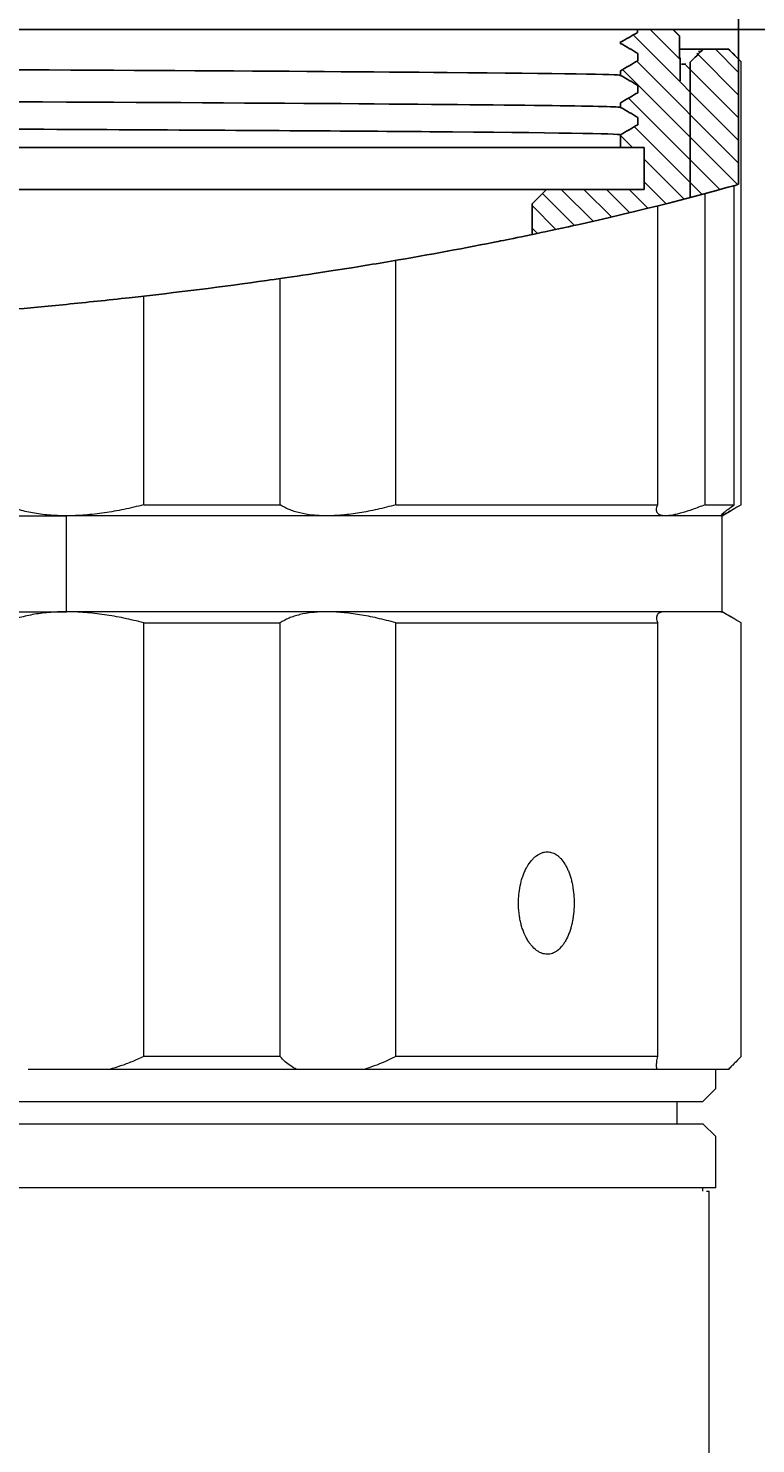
# Model space of a CAD drawing. Header units: millimetres. Extents: x 2789 to 5289, y -3142 to -1142.
# Tile 11 of 21: x 3709 to 3936, y -2251 to -1809. Entities that reach past the tile are written whole.
import ezdxf

# ---------------------------------------------------------------- set-up
doc = ezdxf.new("R2010")
doc.units = ezdxf.units.MM
doc.layers.add('1$6', color=7, linetype='Continuous', true_color=0xffffff)
doc.layers.add('標注線', color=7, linetype='Continuous')
doc.styles.get("Standard").update_dxf_attribs({"font": 'simsun.ttc'})
doc.dimstyles.new('ISO-25', dxfattribs={"dimtxt": 2.5, "dimasz": 40, "dimexe": 30, "dimexo": 0.625, "dimtad": 1, "dimdec": 4, "dimdsep": 46, "dimlunit": 6, "dimtxsty": 'Standard', "dimcen": 2.5, "dimadec": 0, "dimazin": 0, "dimtfac": 1, "dimtdec": 4, "dimtmove": 0, "dimatfit": 3, "dimfxl": 1, "dimtolj": 1, "dimtzin": 0, "dimarcsym": 0})

# ---------------------------------------------------------------- blocks, each defined once
blk = doc.blocks.new('*D48')
at = {"layer": 'Defpoints', "color": 0}
for p in [(3930.77, -1718.66), (3160.7, -1818.35), (3930.77, -1822.65)]:
    blk.add_point(p, dxfattribs=at)
at = {"layer": '標注線', "color": 0, "lineweight": -2}
for p, q in [((3160.7, -1817.73), (3160.7, -1688.66)), ((3930.77, -1822.03), (3930.77, -1688.66)), ((3200.7, -1718.66), (3890.77, -1718.66))]:
    blk.add_line(p, q, dxfattribs=at)
at = {"layer": '標注線', "color": 0}
for points in [[(3200.7, -1711.99), (3200.7, -1725.32), (3160.7, -1718.66)], [(3890.77, -1725.32), (3890.77, -1711.99), (3930.77, -1718.66)]]:
    blk.add_solid(points, dxfattribs=at)
at = {"layer": '標注線', "color": 0, "insert": (3545.74, -1693.03), "char_height": 2.5, "attachment_point": 5}
blk.add_mtext('{{\\H20x;39}}', dxfattribs=at)
blk = doc.blocks.new('*D49')
at = {"layer": 'Defpoints', "color": 0}
for p in [(3785.6, -1809.18), (4096.74, -1809.18), (3785.6, -2780.36)]:
    blk.add_point(p, dxfattribs=at)
at = {"layer": '標注線', "color": 0, "lineweight": -2}
for p, q in [((3786.23, -1809.18), (4126.74, -1809.18)), ((4096.74, -2740.36), (4096.74, -1849.18)), ((3786.23, -2780.36), (4126.74, -2780.36))]:
    blk.add_line(p, q, dxfattribs=at)
at = {"layer": '標注線', "color": 0}
for points in [[(4103.4, -1849.18), (4090.07, -1849.18), (4096.74, -1809.18)], [(4090.07, -2740.36), (4103.4, -2740.36), (4096.74, -2780.36)]]:
    blk.add_solid(points, dxfattribs=at)
at = {"layer": '標注線', "color": 0, "insert": (4071.11, -2294.77), "char_height": 2.5, "attachment_point": 5, "rotation": 90}
blk.add_mtext('{{\\H20x;48.56}}', dxfattribs=at)

msp = doc.modelspace()

# ---------------------------------------------------------------- linework, layer by layer
at = {"color": 7, "linetype": 'Continuous', "extrusion": (0.642788, -1e-16, 0.766044)}
for p, q in [((3897.81362, -1810.90502), (3930.77342, -1843.86482)), ((3903.16341, -1809.18375), (3912.30017, -1818.32051)), ((3910.23448, -1809.18375), (3912.29208, -1811.24135)), ((3917.67999, -1816.62926), (3930.77342, -1829.72269)), ((3923.50555, -1815.38375), (3930.77342, -1822.65162)), ((3894.48491, -1821.71845), (3930.43261, -1857.66615)), ((3898.96774, -1819.13021), (3930.77342, -1850.93589)), ((3914.27856, -1820.2989), (3930.77342, -1836.79375)), ((3896.34176, -1830.64637), (3924.86146, -1859.16606)), ((3898.19861, -1839.57428), (3919.2903, -1860.66598)), ((3893.87856, -1842.32531), (3897.58394, -1846.03069)), ((3901.27856, -1849.72531), (3913.71915, -1862.16589)), ((3901.27856, -1856.79638), (3908.11109, -1863.6289)), ((3869.5263, -1860.39945), (3879.52043, -1870.39358)), ((3875.38167, -1859.18375), (3885.29643, -1869.09852)), ((3882.45273, -1859.18375), (3891.02719, -1867.7582)), ((3889.5238, -1859.18375), (3896.72182, -1866.38177)), ((3896.59487, -1859.18375), (3902.41646, -1865.00534)), ((3866.27856, -1864.22278), (3873.71505, -1871.65927)), ((3866.27856, -1871.29385), (3867.88927, -1872.90456))]:
    msp.add_line(p, q, dxfattribs=at)
at = {"lineweight": 18}
for p, q in [((3931.53526, -1957.69093), (3931.53526, -1819.2534)), ((3920.27966, -1957.69093), (3920.27966, -1860.48609)), ((3929.35665, -1957.69093), (3929.35665, -1857.97692)), ((3905.51414, -1957.69093), (3905.51414, -1864.30668)), ((3823.67512, -1957.69093), (3823.67512, -1881.34082)), ((3787.54375, -1957.69093), (3787.54375, -1887.03225)), ((3744.90963, -1957.69093), (3744.90963, -1892.50653)), ((3744.90963, -1957.69093), (3787.54375, -1957.69093)), ((3823.67512, -1957.69093), (3905.51414, -1957.69093)), ((3920.27966, -1957.69093), (3929.35665, -1957.69093)), ((3627.52795, -1961.15503), (3720.77495, -1961.15503)), ((3802.08437, -1961.15503), (3720.77495, -1961.15503)), ((3907.91727, -1961.15503), (3802.08437, -1961.15503)), ((3925.2284, -1961.15503), (3907.91727, -1961.15503)), ((3925.2284, -1961.15503), (3925.60468, -1961.15503)), ((3925.60468, -1961.15503), (3928.48794, -1959.49038)), ((3925.60468, -1991.15503), (3925.60468, -1961.15503)), ((3627.52795, -1991.15503), (3720.77495, -1991.15503)), ((3802.08437, -1991.15503), (3720.77495, -1991.15503)), ((3744.90963, -1994.61913), (3787.54375, -1994.61913)), ((3744.90963, -2130.15503), (3744.90963, -1994.61913)), ((3787.54375, -2130.15503), (3787.54375, -1994.61913)), ((3907.91727, -1991.15503), (3802.08437, -1991.15503)), ((3823.67512, -1994.61913), (3905.51414, -1994.61913)), ((3823.67512, -2130.15503), (3823.67512, -1994.61913)), ((3905.51414, -2130.15503), (3905.51414, -1994.61913)), ((3925.2284, -1991.15503), (3907.91727, -1991.15503)), ((3925.2284, -1991.15503), (3925.60468, -1991.15503)), ((3928.48794, -1992.81968), (3925.60468, -1991.15503)), ((3931.53526, -2130.15503), (3931.53526, -1994.61913)), ((3787.54375, -2130.15503), (3744.90963, -2130.15503)), ((3905.51414, -2130.15503), (3823.67512, -2130.15503)), ((3734.27349, -2134.15503), (3708.87305, -2134.15503)), ((3792.69328, -2134.15503), (3734.27349, -2134.15503)), ((3813.81324, -2134.15503), (3792.69328, -2134.15503)), ((3905.25302, -2134.15503), (3813.81324, -2134.15503)), ((3913.88394, -2134.15503), (3905.25302, -2134.15503)), ((3926.32177, -2134.15503), (3913.88394, -2134.15503)), ((3923.60468, -2140.15503), (3923.60468, -2134.15503)), ((3927.59524, -2134.15503), (3926.32172, -2134.15503)), ((3927.59524, -2134.15503), (3927.60468, -2134.15503)), ((3927.60468, -2134.15503), (3928.45236, -2133.30735)), ((3919.60468, -2144.15503), (3923.60468, -2140.15503)), ((3171.60468, -2144.15503), (3718.0091, -2144.15503)), ((3718.0091, -2144.15503), (3919.60468, -2144.15503)), ((3911.60468, -2151.15503), (3911.60468, -2144.15493)), ((3358.60468, -2151.15503), (3919.60468, -2151.15503)), ((3923.60468, -2155.15503), (3919.60468, -2151.15503)), ((3923.60468, -2171.15503), (3923.60468, -2155.15503)), ((3923.60468, -2171.15503), (3356.60468, -2171.15503)), ((3919.60468, -2172.15518), (3919.60468, -2171.15503)), ((3920.72689, -2172.15503), (3921.58515, -2172.15503)), ((3921.58515, -2356.15503), (3921.58515, -2172.15503))]:
    msp.add_line(p, q, dxfattribs=at)
at = {"lineweight": 13}
msp.add_line((3720.77495, -1991.15503), (3720.77495, -1961.15503), dxfattribs=at)
at = {"lineweight": 18}
for points, knots in [([(3720.77495, -1961.15503), (3718.87213, -1961.15503), (3717.04361, -1961.07839), (3713.52793, -1960.77976), (3711.84079, -1960.55774), (3709.41442, -1960.11829), (3708.62306, -1959.95404), (3707.07533, -1959.59007), (3706.31765, -1959.38987), (3704.1178, -1958.7422), (3702.74263, -1958.24667), (3701.45535, -1957.69093)], [0, 0, 0, 0, 0.25, 0.25, 0.5, 0.5, 0.625, 0.625, 0.75, 0.75, 1, 1, 1, 1]), ([(3744.90963, -1957.69093), (3742.84534, -1958.24626), (3740.79117, -1958.73855), (3736.70277, -1959.59393), (3734.66854, -1959.95705), (3731.63244, -1960.39956), (3730.62296, -1960.53001), (3728.60923, -1960.75548), (3727.60295, -1960.85058), (3724.62189, -1961.07844), (3722.67693, -1961.15503), (3720.77495, -1961.15503)], [0, 0, 0, 0, 0.25, 0.25, 0.5, 0.5, 0.625, 0.625, 0.75, 0.75, 1, 1, 1, 1]), ([(3802.08437, -1961.15503), (3800.50222, -1961.15503), (3799.01526, -1961.07839), (3796.22246, -1960.77976), (3794.91665, -1960.55774), (3793.09167, -1960.11829), (3792.50568, -1959.95404), (3791.37858, -1959.59007), (3790.83657, -1959.38987), (3789.29256, -1958.7422), (3788.36782, -1958.24667), (3787.54375, -1957.69093)], [0, 0, 0, 0, 0.25, 0.25, 0.5, 0.5, 0.625, 0.625, 0.75, 0.75, 1, 1, 1, 1]), ([(3823.67512, -1957.69093), (3821.7126, -1958.24626), (3819.78735, -1958.73855), (3816.01136, -1959.59393), (3814.16061, -1959.95705), (3811.4423, -1960.39956), (3810.54586, -1960.53001), (3808.77289, -1960.75548), (3807.89463, -1960.85058), (3805.31643, -1961.07844), (3803.66583, -1961.15503), (3802.08437, -1961.15503)], [0, 0, 0, 0, 0.25, 0.25, 0.5, 0.5, 0.625, 0.625, 0.75, 0.75, 1, 1, 1, 1]), ([(3907.91727, -1961.15503), (3907.2707, -1961.15503), (3906.74068, -1961.07839), (3905.90239, -1960.77976), (3905.59416, -1960.55774), (3905.2956, -1960.11829), (3905.22345, -1959.95404), (3905.1341, -1959.59007), (3905.11704, -1959.38987), (3905.1485, -1958.7422), (3905.27869, -1958.24667), (3905.51414, -1957.69093)], [0, 0, 0, 0, 0.25, 0.25, 0.5, 0.5, 0.625, 0.625, 0.75, 0.75, 1, 1, 1, 1]), ([(3920.27966, -1957.69093), (3918.90585, -1958.24626), (3917.61431, -1958.73855), (3915.19629, -1959.59393), (3914.0698, -1959.95705), (3912.50854, -1960.39956), (3912.00957, -1960.53001), (3911.05595, -1960.75548), (3910.6005, -1960.85058), (3909.31568, -1961.07844), (3908.56355, -1961.15503), (3907.91727, -1961.15503)], [0, 0, 0, 0, 0.25, 0.25, 0.5, 0.5, 0.625, 0.625, 0.75, 0.75, 1, 1, 1, 1]), ([(3925.2284, -1961.15503), (3925.133, -1961.15503), (3925.15314, -1961.07839), (3925.41328, -1960.77976), (3925.65331, -1960.55774), (3926.17577, -1960.11829), (3926.37705, -1959.95404), (3926.83414, -1959.59007), (3927.09057, -1959.38987), (3927.9343, -1958.7422), (3928.5971, -1958.24667), (3929.35665, -1957.69093)], [0, 0, 0, 0, 0.25, 0.25, 0.5, 0.5, 0.625, 0.625, 0.75, 0.75, 1, 1, 1, 1]), ([(3931.53526, -1957.69093), (3930.60829, -1958.24626), (3929.77835, -1958.73855), (3928.31335, -1959.59393), (3927.67827, -1959.95705), (3926.87741, -1960.39956), (3926.6358, -1960.53001), (3926.20494, -1960.75548), (3926.01545, -1960.85058), (3925.53302, -1961.07844), (3925.32376, -1961.15503), (3925.2284, -1961.15503)], [0, 0, 0, 0, 0.25, 0.25, 0.5, 0.5, 0.625, 0.625, 0.75, 0.75, 1, 1, 1, 1]), ([(3720.77495, -1991.15503), (3718.87213, -1991.15503), (3717.04361, -1991.23166), (3713.52793, -1991.5303), (3711.84079, -1991.75232), (3709.41442, -1992.19176), (3708.62306, -1992.35601), (3707.07533, -1992.71999), (3706.31765, -1992.92018), (3704.1178, -1993.56786), (3702.74263, -1994.06339), (3701.45535, -1994.61913)], [0, 0, 0, 0, 0.25, 0.25, 0.5, 0.5, 0.625, 0.625, 0.75, 0.75, 1, 1, 1, 1]), ([(3744.90963, -1994.61913), (3742.84534, -1994.0638), (3740.79117, -1993.57151), (3736.70277, -1992.71612), (3734.66854, -1992.35301), (3731.63244, -1991.91049), (3730.62296, -1991.78005), (3728.60923, -1991.55458), (3727.60295, -1991.45948), (3724.62189, -1991.23162), (3722.67693, -1991.15503), (3720.77495, -1991.15503)], [0, 0, 0, 0, 0.25, 0.25, 0.5, 0.5, 0.625, 0.625, 0.75, 0.75, 1, 1, 1, 1]), ([(3802.08437, -1991.15503), (3800.50222, -1991.15503), (3799.01526, -1991.23166), (3796.22246, -1991.5303), (3794.91665, -1991.75232), (3793.09167, -1992.19176), (3792.50568, -1992.35601), (3791.37858, -1992.71999), (3790.83657, -1992.92018), (3789.29256, -1993.56786), (3788.36782, -1994.06339), (3787.54375, -1994.61913)], [0, 0, 0, 0, 0.25, 0.25, 0.5, 0.5, 0.625, 0.625, 0.75, 0.75, 1, 1, 1, 1]), ([(3823.67512, -1994.61913), (3821.7126, -1994.0638), (3819.78735, -1993.57151), (3816.01136, -1992.71612), (3814.16061, -1992.35301), (3811.4423, -1991.91049), (3810.54586, -1991.78005), (3808.77289, -1991.55458), (3807.89463, -1991.45948), (3805.31643, -1991.23162), (3803.66583, -1991.15503), (3802.08437, -1991.15503)], [0, 0, 0, 0, 0.25, 0.25, 0.5, 0.5, 0.625, 0.625, 0.75, 0.75, 1, 1, 1, 1]), ([(3907.91727, -1991.15503), (3907.2707, -1991.15503), (3906.74068, -1991.23166), (3905.90239, -1991.5303), (3905.59416, -1991.75232), (3905.2956, -1992.19176), (3905.22345, -1992.35601), (3905.1341, -1992.71999), (3905.11704, -1992.92018), (3905.1485, -1993.56786), (3905.27869, -1994.06339), (3905.51414, -1994.61913)], [0, 0, 0, 0, 0.25, 0.25, 0.5, 0.5, 0.625, 0.625, 0.75, 0.75, 1, 1, 1, 1]), ([(3931.53526, -1994.61913), (3930.60829, -1994.0638), (3929.77835, -1993.57151), (3928.31335, -1992.71612), (3927.67827, -1992.35301), (3926.87741, -1991.91049), (3926.6358, -1991.78005), (3926.20494, -1991.55458), (3926.01545, -1991.45948), (3925.53302, -1991.23162), (3925.32376, -1991.15503), (3925.2284, -1991.15503)], [0, 0, 0, 0, 0.25, 0.25, 0.5, 0.5, 0.625, 0.625, 0.75, 0.75, 1, 1, 1, 1]), ([(3870.97266, -2098.15503), (3870.40075, -2098.161), (3869.83495, -2098.05697), (3868.99449, -2097.75238), (3868.71573, -2097.62582), (3868.29977, -2097.39817), (3868.16116, -2097.31576), (3867.88632, -2097.13912), (3867.75038, -2097.04512), (3867.07797, -2096.54721), (3866.56311, -2096.06074), (3865.95037, -2095.33934), (3865.82938, -2095.18934), (3865.59058, -2094.87775), (3865.47247, -2094.7157), (3865.12633, -2094.21658), (3864.90591, -2093.86608), (3864.27521, -2092.76278), (3863.89537, -2091.95841), (3863.47384, -2090.86485), (3863.39203, -2090.6411), (3863.2355, -2090.18909), (3863.0109, -2089.50335), (3862.81662, -2088.7948), (3862.58465, -2087.82986), (3862.48214, -2087.33733), (3862.34892, -2086.58328), (3862.30794, -2086.32939), (3862.233, -2085.81641), (3862.19902, -2085.55693), (3862.04868, -2084.26091), (3861.9891, -2083.21784), (3861.98831, -2081.64415), (3862.0029, -2081.11806), (3862.04788, -2080.32656), (3862.06672, -2080.06283), (3862.11172, -2079.54048), (3862.13791, -2079.28116), (3862.28681, -2077.99355), (3862.46275, -2076.99201), (3862.8119, -2075.53295), (3862.94342, -2075.05202), (3863.22977, -2074.12494), (3863.54015, -2073.22817), (3863.89677, -2072.39036), (3864.18156, -2071.78432), (3864.27938, -2071.58603), (3864.48087, -2071.19704), (3864.58481, -2071.00586), (3865.11594, -2070.0751), (3865.57336, -2069.41574), (3866.30563, -2068.55159), (3866.55753, -2068.28467), (3866.94679, -2067.91568), (3867.07881, -2067.79764), (3867.34432, -2067.57407), (3867.47791, -2067.46842), (3868.14979, -2066.97008), (3868.69975, -2066.66568), (3869.40269, -2066.40694), (3869.54407, -2066.36138), (3869.82848, -2066.28314), (3869.97172, -2066.25045), (3870.40075, -2066.17329), (3870.68671, -2066.14929), (3870.97267, -2066.15503)], [0, 0, 0, 0, 0.0625, 0.0625, 0.09375, 0.09375, 0.109375, 0.109375, 0.125, 0.125, 0.1875, 0.1875, 0.203125, 0.203125, 0.21875, 0.21875, 0.25, 0.25, 0.3125, 0.3125, 0.328125, 0.328125, 0.34375, 0.375, 0.375, 0.40625, 0.40625, 0.421875, 0.421875, 0.4375, 0.4375, 0.5, 0.5, 0.53125, 0.53125, 0.546875, 0.546875, 0.5625, 0.5625, 0.625, 0.625, 0.65625, 0.65625, 0.6875, 0.71875, 0.71875, 0.734375, 0.734375, 0.75, 0.75, 0.8125, 0.8125, 0.84375, 0.84375, 0.859375, 0.859375, 0.875, 0.875, 0.9375, 0.9375, 0.953125, 0.953125, 0.96875, 0.96875, 1, 1, 1, 1]), ([(3872.25271, -2066.32705), (3872.78621, -2066.4763), (3873.30042, -2066.71697), (3874.04534, -2067.20534), (3874.28921, -2067.38956), (3874.64835, -2067.69866), (3874.76695, -2067.80717), (3875.0019, -2068.03539), (3875.11825, -2068.15516), (3875.68824, -2068.77594), (3876.11166, -2069.34751), (3876.70043, -2070.31453), (3876.88893, -2070.65523), (3877.15988, -2071.19459), (3877.24845, -2071.37963), (3877.42026, -2071.75648), (3877.50347, -2071.94818), (3877.90643, -2072.92276), (3878.18737, -2073.75319), (3878.54815, -2075.07474), (3878.65831, -2075.52864), (3878.8569, -2076.46078), (3878.94402, -2076.93251), (3879.1705, -2078.36403), (3879.27534, -2079.33999), (3879.3622, -2080.83716), (3879.37932, -2081.34422), (3879.38913, -2082.35), (3879.38204, -2082.85034), (3879.32542, -2084.34386), (3879.24063, -2085.32954), (3879.07383, -2086.54882), (3879.03747, -2086.79142), (3878.9594, -2087.27034), (3878.83402, -2087.981), (3878.68411, -2088.6688), (3878.46233, -2089.56562), (3878.34053, -2090.00395), (3878.14122, -2090.64624), (3878.07201, -2090.85779), (3877.92792, -2091.27575), (3877.85306, -2091.48203), (3877.46848, -2092.48973), (3877.1252, -2093.22937), (3876.5568, -2094.24159), (3876.35837, -2094.56269), (3876.04666, -2095.01908), (3875.94023, -2095.16718), (3875.72479, -2095.45184), (3875.61555, -2095.58876), (3875.06172, -2096.24669), (3874.59475, -2096.68931), (3873.98151, -2097.14273), (3873.85736, -2097.22835), (3873.60602, -2097.38929), (3873.4785, -2097.46477), (3873.09408, -2097.6738), (3872.83524, -2097.79023), (3872.0509, -2098.07023), (3871.5177, -2098.16596), (3870.97266, -2098.15503)], [0, 0, 0, 0, 0.0625, 0.0625, 0.09375, 0.09375, 0.109375, 0.109375, 0.125, 0.125, 0.1875, 0.1875, 0.21875, 0.21875, 0.234375, 0.234375, 0.25, 0.25, 0.3125, 0.3125, 0.34375, 0.34375, 0.375, 0.375, 0.4375, 0.4375, 0.46875, 0.46875, 0.5, 0.5, 0.5625, 0.5625, 0.578125, 0.578125, 0.59375, 0.625, 0.625, 0.65625, 0.65625, 0.671875, 0.671875, 0.6875, 0.6875, 0.75, 0.75, 0.78125, 0.78125, 0.796875, 0.796875, 0.8125, 0.8125, 0.875, 0.875, 0.890625, 0.890625, 0.90625, 0.90625, 0.9375, 0.9375, 1, 1, 1, 1])]:
    msp.add_open_spline(points, degree=3, knots=knots, dxfattribs=at)
for points in [[(3870.97267, -2066.15503), (3871.24196, -2066.15221), (3871.50986, -2066.17404), (3871.7764, -2066.21969)], [(3871.7757, -2066.23343), (3871.93507, -2066.26223), (3872.09361, -2066.29926), (3872.25131, -2066.34447)], [(3744.90963, -2130.15503), (3743.66641, -2130.73431), (3741.2158, -2131.80015), (3737.66345, -2133.12828), (3735.38697, -2133.84022), (3734.27349, -2134.15503)], [(3792.69328, -2134.15503), (3792.05377, -2133.83878), (3790.81274, -2133.12416), (3789.09161, -2131.801), (3788.04013, -2130.73484), (3787.54375, -2130.15503)], [(3823.67512, -2130.15503), (3822.49319, -2130.73431), (3820.18352, -2131.80015), (3816.8921, -2133.12828), (3814.81879, -2133.84022), (3813.81324, -2134.15503)], [(3905.25302, -2134.15503), (3905.17772, -2133.83878), (3905.09144, -2133.12416), (3905.16976, -2131.801), (3905.37232, -2130.73484), (3905.51414, -2130.15503)], [(3931.53526, -2130.15503), (3930.97699, -2130.73431), (3929.94385, -2131.80015), (3928.63576, -2133.12828), (3927.91779, -2133.84022), (3927.59524, -2134.15503)]]:
    msp.add_open_spline(points, degree=3, dxfattribs=at)
at = {"layer": '1$6', "color": 7, "linetype": 'Continuous', "extrusion": (0.642788, -1e-16, 0.766044)}
for p, q in [((3893.87856, -1813.52116), (3893.87856, -1813.17768)), ((3899.18938, -1809.18375), (3899.18938, -1810.11046)), ((3899.18938, -1809.18375), (3910.29208, -1809.18375)), ((3912.29208, -1811.18375), (3910.29208, -1809.18375)), ((3912.29208, -1818.03069), (3912.29208, -1811.18375)), ((3899.27856, -1818.95075), (3899.27856, -1816.63894)), ((3912.65426, -1815.38375), (3919.66925, -1815.38375)), ((3912.65426, -1815.38375), (3919.66925, -1815.38375)), ((3918.27856, -1816.03069), (3919.02231, -1816.03069)), ((3927.66925, -1815.38375), (3919.66925, -1815.38375)), ((3927.66925, -1815.38375), (3919.66925, -1815.38375)), ((3893.87856, -1823.52116), (3893.87856, -1822.06854)), ((3912.49208, -1818.03069), (3912.29208, -1818.03069)), ((3912.49208, -1825.19363), (3912.49208, -1818.03069)), ((3912.89471, -1820.03069), (3914.27856, -1820.03069)), ((3915.66925, -1861.70397), (3915.66925, -1819.38375)), ((3930.77342, -1818.48792), (3930.77342, -1857.57439)), ((3930.77342, -1818.48792), (3930.77342, -1857.57439)), ((3899.27856, -1828.95075), (3899.27856, -1826.63894)), ((3893.87856, -1833.52116), (3893.87856, -1832.06854)), ((3899.27856, -1838.95075), (3899.27856, -1836.63894)), ((3893.87856, -1846.03069), (3893.87856, -1842.06854)), ((3834.30429, -1846.03069), (3319.56001, -1846.03069)), ((3834.30429, -1846.03069), (3893.87856, -1846.03069)), ((3901.27856, -1846.03069), (3893.87856, -1846.03069)), ((3901.27856, -1859.18375), (3901.27856, -1846.03069)), ((3487.58878, -1859.18375), (3870.742, -1859.18375)), ((3866.27856, -1863.64719), (3870.742, -1859.18375)), ((3870.742, -1859.18375), (3901.27856, -1859.18375)), ((3866.27856, -1873.24885), (3866.27856, -1863.64719))]:
    msp.add_line(p, q, dxfattribs=at)
at = {"layer": '1$6', "color": 7, "linetype": 'Continuous'}
for points in [[(3704.43466, -1809.18375), (3758.54433, -1809.18375), (3804.63186, -1809.18375), (3838.73525, -1809.18375)], [(3838.76298, -1809.18375), (3878.21502, -1809.18375), (3899.14184, -1809.18375), (3899.12745, -1809.18375)], [(3893.8703, -1813.17599), (3893.87524, -1813.15714), (3893.79392, -1813.13847), (3893.62521, -1813.12)], [(3893.62516, -1813.46425), (3893.79226, -1813.48315), (3893.87547, -1813.50229), (3893.8754, -1813.52162)], [(3919.02231, -1816.03069), (3919.23795, -1815.81504), (3919.4536, -1815.59939), (3919.66925, -1815.38375)], [(3930.73603, -1818.4505), (3931.03342, -1818.748), (3931.34288, -1819.05909), (3931.66444, -1819.38375)], [(3930.73717, -1818.45164), (3931.0343, -1818.74888), (3931.34337, -1819.05959), (3931.66444, -1819.38375)], [(3899.27856, -1828.95075), (3897.47856, -1829.99001), (3895.67856, -1831.02928), (3893.87856, -1832.06854)], [(3893.80234, -1842.08031), (3893.7513, -1841.76484), (3873.08079, -1841.42043), (3834.31061, -1841.12388)], [(3928.63007, -1858.18204), (3929.26756, -1858.00246), (3929.9837, -1857.7997), (3930.77342, -1857.57439)], [(3928.63007, -1858.18204), (3929.26756, -1858.00246), (3929.9837, -1857.7997), (3930.77342, -1857.57439)], [(3928.80302, -1858.13327), (3922.52792, -1859.90286), (3906.33843, -1864.43453), (3880.91653, -1870.09357)], [(3928.80302, -1858.13327), (3922.52792, -1859.90286), (3906.33843, -1864.43453), (3880.91653, -1870.09357)], [(3853.99663, -1875.74339), (3843.56437, -1877.80502), (3832.17453, -1879.91103), (3819.97468, -1881.97137)], [(3853.99663, -1875.74339), (3843.56437, -1877.80502), (3832.17453, -1879.91103), (3819.97468, -1881.97137)], [(3783.38538, -1887.62281), (3769.73509, -1889.54049), (3755.32277, -1891.35568), (3740.33938, -1893.02118)], [(3783.38538, -1887.62281), (3769.73509, -1889.54049), (3755.32277, -1891.35568), (3740.33938, -1893.02118)]]:
    msp.add_open_spline(points, degree=3, dxfattribs=at)
at = {"layer": '1$6', "color": 7, "linetype": 'Continuous', "extrusion": (1.11643e-05, -1.93308e-05, 1)}
msp.add_open_spline([(3899.18938, -1810.11046), (3897.41911, -1811.13287), (3895.64884, -1812.15527), (3893.87856, -1813.17768)], degree=3, dxfattribs=at)
at = {"layer": '1$6', "color": 7, "linetype": 'Continuous', "extrusion": (1.85587e-05, 3.21436e-05, 1)}
msp.add_open_spline([(3893.87856, -1813.52116), (3895.67856, -1814.56042), (3897.47856, -1815.59968), (3899.27856, -1816.63894)], degree=3, dxfattribs=at)
at = {"layer": '1$6', "color": 7, "linetype": 'Continuous', "extrusion": (5.59883e-05, -5.59883e-05, -1)}
msp.add_open_spline([(3915.66925, -1819.38375), (3917.00258, -1818.05042), (3918.33591, -1816.71708), (3919.66925, -1815.38375)], degree=3, dxfattribs=at)
at = {"layer": '1$6', "color": 7, "linetype": 'Continuous', "extrusion": (4.01313e-05, 4.01313e-05, 1)}
msp.add_open_spline([(3930.77342, -1818.48792), (3929.73869, -1817.4532), (3928.70397, -1816.41847), (3927.66925, -1815.38375)], degree=3, dxfattribs=at)
at = {"layer": '1$6', "color": 7, "linetype": 'Continuous', "extrusion": (0.000120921, 0.000120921, 1)}
msp.add_open_spline([(3930.77342, -1818.48792), (3929.73869, -1817.4532), (3928.70397, -1816.41847), (3927.66925, -1815.38375)], degree=3, dxfattribs=at)
at = {"layer": '1$6', "color": 7, "linetype": 'Continuous'}
for points, knots in [([(3398.39118, -1820.34009), (3474.77473, -1820.70314), (3564.22261, -1821.11071), (3723.1938, -1821.86374), (3794.84937, -1822.22704), (3875.13682, -1822.9442), (3893.81741, -1823.21599), (3893.80263, -1823.51599)], [0, 0, 0, 0, 0.358404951, 0.358404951, 0.716809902, 0.716809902, 1, 1, 1, 1]), ([(3319.5601, -1829.90378), (3389.98655, -1830.32238), (3483.23557, -1830.73585), (3665.95163, -1831.5703), (3753.85646, -1831.9912), (3864.15744, -1832.77271), (3893.81339, -1833.14748), (3893.81117, -1833.52102)], [0, 0, 0, 0, 0.345598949, 0.345598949, 0.691197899, 0.691197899, 1, 1, 1, 1]), ([(3834.31061, -1841.12388), (3806.9455, -1840.91456), (3771.09185, -1840.66688), (3688.04619, -1840.249), (3640.84245, -1840.00201), (3496.96221, -1839.37812), (3394.64972, -1838.91002), (3319.55999, -1838.46371)], [0, 0, 0, 0, 0.25, 0.25, 0.5, 0.5, 1, 1, 1, 1]), ([(3853.99663, -1875.74339), (3855.06627, -1875.53201), (3857.27017, -1875.09616), (3863.55208, -1873.81884), (3867.71348, -1872.9594), (3875.13624, -1871.36716), (3877.95211, -1870.75346), (3880.91653, -1870.09357)], [0, 0, 0, 0, 0.394887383, 0.394887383, 0.789517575, 0.789517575, 1, 1, 1, 1]), ([(3853.99663, -1875.74339), (3855.06627, -1875.53201), (3857.27017, -1875.09616), (3863.55208, -1873.81884), (3867.71348, -1872.9594), (3875.13624, -1871.36716), (3877.95211, -1870.75346), (3880.91653, -1870.09357)], [0, 0, 0, 0, 0.394887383, 0.394887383, 0.789517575, 0.789517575, 1, 1, 1, 1]), ([(3783.38538, -1887.62281), (3786.14198, -1887.23554), (3789.98771, -1886.68714), (3799.19462, -1885.31635), (3804.68038, -1884.47425), (3810.58981, -1883.52081), (3813.60171, -1883.03486), (3816.75255, -1882.51553), (3819.97468, -1881.97137)], [0, 0, 0, 0, 0.399417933, 0.399417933, 0.798641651, 0.798641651, 0.798641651, 1, 1, 1, 1]), ([(3783.38538, -1887.62281), (3786.14198, -1887.23554), (3789.98771, -1886.68714), (3799.19462, -1885.31635), (3804.68038, -1884.47425), (3810.58981, -1883.52081), (3813.60171, -1883.03486), (3816.75255, -1882.51553), (3819.97468, -1881.97137)], [0, 0, 0, 0, 0.399417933, 0.399417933, 0.798641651, 0.798641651, 0.798641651, 1, 1, 1, 1]), ([(3696.57417, -1897.33013), (3700.83079, -1896.96124), (3706.04323, -1896.49557), (3717.50424, -1895.41188), (3723.90985, -1894.77818), (3730.46042, -1894.08939), (3733.70839, -1893.74787), (3737.02397, -1893.38971), (3740.33938, -1893.02118)], [0, 0, 0, 0, 0.4015748, 0.4015748, 0.803058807, 0.803058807, 0.803058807, 1, 1, 1, 1]), ([(3696.57417, -1897.33013), (3700.83079, -1896.96124), (3706.04323, -1896.49557), (3717.50424, -1895.41188), (3723.90985, -1894.77818), (3730.46042, -1894.08939), (3733.70839, -1893.74787), (3737.02397, -1893.38971), (3740.33938, -1893.02118)], [0, 0, 0, 0, 0.4015748, 0.4015748, 0.803058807, 0.803058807, 0.803058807, 1, 1, 1, 1])]:
    msp.add_open_spline(points, degree=3, knots=knots, dxfattribs=at)
at = {"layer": '1$6', "color": 7, "linetype": 'Continuous', "extrusion": (3.01354e-06, -5.21944e-06, 1)}
msp.add_open_spline([(3899.27856, -1818.95075), (3897.47856, -1819.99001), (3895.67856, -1821.02928), (3893.87856, -1822.06854)], degree=3, dxfattribs=at)
at = {"layer": '1$6', "color": 7, "linetype": 'Continuous', "extrusion": (6.18119e-06, 1.07058e-05, 1)}
msp.add_open_spline([(3893.87856, -1823.52116), (3895.67856, -1824.56042), (3897.47856, -1825.59968), (3899.27856, -1826.63894)], degree=3, dxfattribs=at)
at = {"layer": '1$6', "color": 7, "linetype": 'Continuous', "extrusion": (-3.08876e-06, -5.34973e-06, 1)}
msp.add_open_spline([(3893.87856, -1833.52116), (3895.67856, -1834.56042), (3897.47856, -1835.59968), (3899.27856, -1836.63894)], degree=3, dxfattribs=at)
at = {"layer": '1$6', "color": 7, "linetype": 'Continuous', "extrusion": (8.97811e-06, -1.55501e-05, 1)}
msp.add_open_spline([(3899.27856, -1838.95075), (3897.47856, -1839.99001), (3895.67856, -1841.02928), (3893.87856, -1842.06854)], degree=3, dxfattribs=at)

# ---------------------------------------------------------------- dimensions: what is measured, and where the dimension line sits
at = {"layer": '標注線'}
dim = msp.add_linear_dim(base=(3930.77342, -1718.65586), p1=(3160.70029, -1818.35276), p2=(3930.77342, -1822.65162), text='{{\\H20x;39}}', dimstyle='ISO-25', override={"dimdec": 1, "dimdsep": 44, "dimlunit": 2, "dimtdec": 1, "dimtolj": 0, "dimtzin": 8}, dxfattribs=at)
dim.commit()
dim.dimension.update_dxf_attribs({"geometry": '*D48', "text_midpoint": (3545.73685, -1693.03086)})
dim = msp.add_linear_dim(base=(4096.73787, -1809.18375), p1=(3785.60468, -2780.35503), p2=(3785.60468, -1809.18375), angle=90, text='{{\\H20x;48.56}}', dimstyle='ISO-25', override={"dimdec": 1, "dimdsep": 44, "dimlunit": 2, "dimtdec": 1, "dimtolj": 0, "dimtzin": 8}, dxfattribs=at)
dim.commit()
dim.dimension.update_dxf_attribs({"geometry": '*D49', "text_midpoint": (4071.11287, -2294.76939)})

doc.saveas('drawing.dxf')
